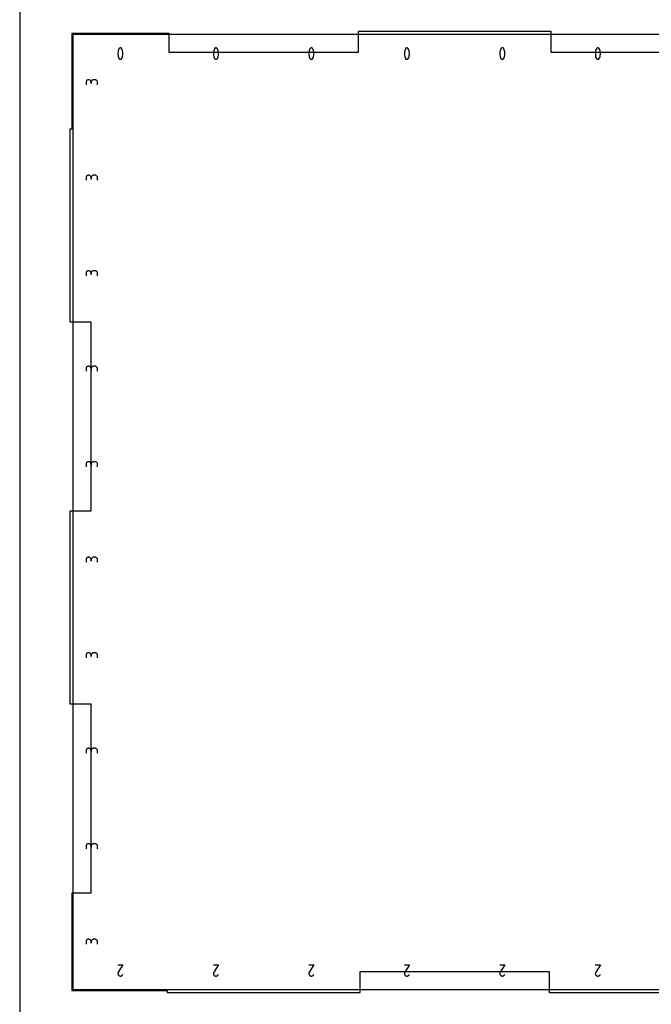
# Model space of a CAD drawing. Extents: x 0 to 14, y 0 to 16.
# Tile 4 of 8: x 0 to 3.3, y 5.4 to 10.5. Entities that reach past the tile are written whole.
import ezdxf

# ---------------------------------------------------------------- set-up
doc = ezdxf.new("R2010")
doc.units = 0

msp = doc.modelspace()

# ---------------------------------------------------------------- linework, layer by layer
at = {"layer": 'annotation', "color": 1}
for p, q in [((0.520757, 10.362124), (0.519982, 10.360836)), ((0.521722, 10.363222), (0.520757, 10.362124)), ((0.522846, 10.364119), (0.521722, 10.363222)), ((0.524097, 10.364804), (0.522846, 10.364119)), ((0.525443, 10.365266), (0.524097, 10.364804)), ((0.526851, 10.365496), (0.525443, 10.365266)), ((0.528291, 10.365482), (0.526851, 10.365496)), ((0.529729, 10.365215), (0.528291, 10.365482)), ((0.531135, 10.364682), (0.529729, 10.365215)), ((0.531673, 10.364399), (0.531135, 10.364682)), ((0.531135, 10.364682), (0.531135, 10.364682)), ((0.532189, 10.364074), (0.531673, 10.364399)), ((0.532681, 10.36371), (0.532189, 10.364074)), ((0.533147, 10.363309), (0.532681, 10.36371)), ((0.533583, 10.362874), (0.533147, 10.363309)), ((0.533987, 10.362406), (0.533583, 10.362874)), ((0.534357, 10.36191), (0.533987, 10.362406)), ((0.53469, 10.361387), (0.534357, 10.36191)), ((1.020757, 10.362124), (1.019982, 10.360836)), ((1.021722, 10.363222), (1.020757, 10.362124)), ((1.022846, 10.364119), (1.021722, 10.363222)), ((1.024097, 10.364804), (1.022846, 10.364119)), ((1.025443, 10.365266), (1.024097, 10.364804)), ((1.026851, 10.365496), (1.025443, 10.365266)), ((1.028291, 10.365482), (1.026851, 10.365496)), ((1.029729, 10.365215), (1.028291, 10.365482)), ((1.031135, 10.364682), (1.029729, 10.365215)), ((1.031673, 10.364399), (1.031135, 10.364682)), ((1.031135, 10.364682), (1.031135, 10.364682)), ((1.032189, 10.364074), (1.031673, 10.364399)), ((1.032681, 10.36371), (1.032189, 10.364074)), ((1.033147, 10.363309), (1.032681, 10.36371)), ((1.033583, 10.362874), (1.033147, 10.363309)), ((1.033987, 10.362406), (1.033583, 10.362874)), ((1.034357, 10.36191), (1.033987, 10.362406)), ((1.03469, 10.361387), (1.034357, 10.36191)), ((1.520757, 10.362124), (1.519982, 10.360836)), ((1.521722, 10.363222), (1.520757, 10.362124)), ((1.522846, 10.364119), (1.521722, 10.363222)), ((1.524097, 10.364804), (1.522846, 10.364119)), ((1.525443, 10.365266), (1.524097, 10.364804)), ((1.526851, 10.365496), (1.525443, 10.365266)), ((1.528291, 10.365482), (1.526851, 10.365496)), ((1.529729, 10.365215), (1.528291, 10.365482)), ((1.531135, 10.364682), (1.529729, 10.365215)), ((1.531673, 10.364399), (1.531135, 10.364682)), ((1.531135, 10.364682), (1.531135, 10.364682)), ((1.532189, 10.364074), (1.531673, 10.364399)), ((1.532681, 10.36371), (1.532189, 10.364074)), ((1.533147, 10.363309), (1.532681, 10.36371)), ((1.533583, 10.362874), (1.533147, 10.363309)), ((1.533987, 10.362406), (1.533583, 10.362874)), ((1.534357, 10.36191), (1.533987, 10.362406)), ((1.53469, 10.361387), (1.534357, 10.36191)), ((2.020757, 10.362124), (2.019982, 10.360836)), ((2.021722, 10.363222), (2.020757, 10.362124)), ((2.022846, 10.364119), (2.021722, 10.363222)), ((2.024097, 10.364804), (2.022846, 10.364119)), ((2.025443, 10.365266), (2.024097, 10.364804)), ((2.026851, 10.365496), (2.025443, 10.365266)), ((2.028291, 10.365482), (2.026851, 10.365496)), ((2.029729, 10.365215), (2.028291, 10.365482)), ((2.031135, 10.364682), (2.029729, 10.365215)), ((2.031673, 10.364399), (2.031135, 10.364682)), ((2.031135, 10.364682), (2.031135, 10.364682)), ((2.032189, 10.364074), (2.031673, 10.364399)), ((2.032681, 10.36371), (2.032189, 10.364074)), ((2.033147, 10.363309), (2.032681, 10.36371)), ((2.033583, 10.362874), (2.033147, 10.363309)), ((2.033987, 10.362406), (2.033583, 10.362874)), ((2.034357, 10.36191), (2.033987, 10.362406)), ((2.03469, 10.361387), (2.034357, 10.36191)), ((2.520757, 10.362124), (2.519982, 10.360836)), ((2.521722, 10.363222), (2.520757, 10.362124)), ((2.522846, 10.364119), (2.521722, 10.363222)), ((2.524097, 10.364804), (2.522846, 10.364119)), ((2.525443, 10.365266), (2.524097, 10.364804)), ((2.526851, 10.365496), (2.525443, 10.365266)), ((2.528291, 10.365482), (2.526851, 10.365496)), ((2.529729, 10.365215), (2.528291, 10.365482)), ((2.531135, 10.364682), (2.529729, 10.365215)), ((2.531673, 10.364399), (2.531135, 10.364682)), ((2.531135, 10.364682), (2.531135, 10.364682)), ((2.532189, 10.364074), (2.531673, 10.364399)), ((2.532681, 10.36371), (2.532189, 10.364074)), ((2.533147, 10.363309), (2.532681, 10.36371)), ((2.533583, 10.362874), (2.533147, 10.363309)), ((2.533987, 10.362406), (2.533583, 10.362874)), ((2.534357, 10.36191), (2.533987, 10.362406)), ((2.53469, 10.361387), (2.534357, 10.36191)), ((3.020757, 10.362124), (3.019982, 10.360836)), ((3.021722, 10.363222), (3.020757, 10.362124)), ((3.022846, 10.364119), (3.021722, 10.363222)), ((3.024097, 10.364804), (3.022846, 10.364119)), ((3.025443, 10.365266), (3.024097, 10.364804)), ((3.026851, 10.365496), (3.025443, 10.365266)), ((3.028291, 10.365482), (3.026851, 10.365496)), ((3.029729, 10.365215), (3.028291, 10.365482)), ((3.031135, 10.364682), (3.029729, 10.365215)), ((3.031673, 10.364399), (3.031135, 10.364682)), ((3.031135, 10.364682), (3.031135, 10.364682)), ((3.032189, 10.364074), (3.031673, 10.364399)), ((3.032681, 10.36371), (3.032189, 10.364074)), ((3.033147, 10.363309), (3.032681, 10.36371)), ((3.033583, 10.362874), (3.033147, 10.363309)), ((3.033987, 10.362406), (3.033583, 10.362874)), ((3.034357, 10.36191), (3.033987, 10.362406)), ((3.03469, 10.361387), (3.034357, 10.36191)), ((0.514807, 10.344184), (0.514232, 10.338438)), ((0.514232, 10.338438), (0.514232, 10.332668)), ((0.514232, 10.332668), (0.514807, 10.326919)), ((0.515957, 10.349862), (0.514807, 10.344184)), ((0.514807, 10.326919), (0.515957, 10.321235)), ((0.517682, 10.355428), (0.515957, 10.349862)), ((0.515957, 10.321235), (0.517682, 10.31566)), ((0.519982, 10.360836), (0.517682, 10.355428)), ((0.517682, 10.31566), (0.519982, 10.310239)), ((0.519982, 10.360836), (0.519982, 10.360836)), ((0.519982, 10.310239), (0.519982, 10.310239)), ((0.519982, 10.310239), (0.520275, 10.309694)), ((0.534209, 10.308962), (0.534984, 10.310243)), ((0.534984, 10.36084), (0.53469, 10.361387)), ((0.537295, 10.35542), (0.534984, 10.36084)), ((0.534984, 10.36084), (0.534984, 10.36084)), ((0.534984, 10.310243), (0.537295, 10.315653)), ((0.534984, 10.310243), (0.534984, 10.310243)), ((0.539028, 10.349847), (0.537295, 10.35542)), ((0.537295, 10.315653), (0.539028, 10.321219)), ((0.540184, 10.344163), (0.539028, 10.349847)), ((0.539028, 10.321219), (0.540184, 10.326898)), ((0.540762, 10.338414), (0.540184, 10.344163)), ((0.540184, 10.326898), (0.540762, 10.332644)), ((0.540762, 10.332644), (0.540762, 10.338414)), ((1.014807, 10.344184), (1.014232, 10.338438)), ((1.014232, 10.338438), (1.014232, 10.332668)), ((1.014232, 10.332668), (1.014807, 10.326919)), ((1.015957, 10.349862), (1.014807, 10.344184)), ((1.014807, 10.326919), (1.015957, 10.321235)), ((1.017682, 10.355428), (1.015957, 10.349862)), ((1.015957, 10.321235), (1.017682, 10.31566)), ((1.019982, 10.360836), (1.017682, 10.355428)), ((1.017682, 10.31566), (1.019982, 10.310239)), ((1.019982, 10.360836), (1.019982, 10.360836)), ((1.019982, 10.310239), (1.019982, 10.310239)), ((1.019982, 10.310239), (1.020275, 10.309694)), ((1.034209, 10.308962), (1.034984, 10.310243)), ((1.034984, 10.36084), (1.03469, 10.361387)), ((1.037295, 10.35542), (1.034984, 10.36084)), ((1.034984, 10.36084), (1.034984, 10.36084)), ((1.034984, 10.310243), (1.037295, 10.315653)), ((1.034984, 10.310243), (1.034984, 10.310243)), ((1.039028, 10.349847), (1.037295, 10.35542)), ((1.037295, 10.315653), (1.039028, 10.321219)), ((1.040184, 10.344163), (1.039028, 10.349847)), ((1.039028, 10.321219), (1.040184, 10.326898)), ((1.040762, 10.338414), (1.040184, 10.344163)), ((1.040184, 10.326898), (1.040762, 10.332644)), ((1.040762, 10.332644), (1.040762, 10.338414)), ((1.514807, 10.344184), (1.514232, 10.338438)), ((1.514232, 10.338438), (1.514232, 10.332668)), ((1.514232, 10.332668), (1.514807, 10.326919)), ((1.515957, 10.349862), (1.514807, 10.344184)), ((1.514807, 10.326919), (1.515957, 10.321235)), ((1.517682, 10.355428), (1.515957, 10.349862)), ((1.515957, 10.321235), (1.517682, 10.31566)), ((1.519982, 10.360836), (1.517682, 10.355428)), ((1.517682, 10.31566), (1.519982, 10.310239)), ((1.519982, 10.360836), (1.519982, 10.360836)), ((1.519982, 10.310239), (1.519982, 10.310239)), ((1.519982, 10.310239), (1.520275, 10.309694)), ((1.534209, 10.308962), (1.534984, 10.310243)), ((1.534984, 10.36084), (1.53469, 10.361387)), ((1.537295, 10.35542), (1.534984, 10.36084)), ((1.534984, 10.36084), (1.534984, 10.36084)), ((1.534984, 10.310243), (1.537295, 10.315653)), ((1.534984, 10.310243), (1.534984, 10.310243)), ((1.539028, 10.349847), (1.537295, 10.35542)), ((1.537295, 10.315653), (1.539028, 10.321219)), ((1.540184, 10.344163), (1.539028, 10.349847)), ((1.539028, 10.321219), (1.540184, 10.326898)), ((1.540762, 10.338414), (1.540184, 10.344163)), ((1.540184, 10.326898), (1.540762, 10.332644)), ((1.540762, 10.332644), (1.540762, 10.338414)), ((2.014807, 10.344184), (2.014232, 10.338438)), ((2.014232, 10.338438), (2.014232, 10.332668)), ((2.014232, 10.332668), (2.014807, 10.326919)), ((2.015957, 10.349862), (2.014807, 10.344184)), ((2.014807, 10.326919), (2.015957, 10.321235)), ((2.017682, 10.355428), (2.015957, 10.349862)), ((2.015957, 10.321235), (2.017682, 10.31566)), ((2.019982, 10.360836), (2.017682, 10.355428)), ((2.017682, 10.31566), (2.019982, 10.310239)), ((2.019982, 10.360836), (2.019982, 10.360836)), ((2.019982, 10.310239), (2.019982, 10.310239)), ((2.019982, 10.310239), (2.020275, 10.309694)), ((2.034209, 10.308962), (2.034984, 10.310243)), ((2.034984, 10.36084), (2.03469, 10.361387)), ((2.037295, 10.35542), (2.034984, 10.36084)), ((2.034984, 10.36084), (2.034984, 10.36084)), ((2.034984, 10.310243), (2.037295, 10.315653)), ((2.034984, 10.310243), (2.034984, 10.310243)), ((2.039028, 10.349847), (2.037295, 10.35542)), ((2.037295, 10.315653), (2.039028, 10.321219)), ((2.040184, 10.344163), (2.039028, 10.349847)), ((2.039028, 10.321219), (2.040184, 10.326898)), ((2.040762, 10.338414), (2.040184, 10.344163)), ((2.040184, 10.326898), (2.040762, 10.332644)), ((2.040762, 10.332644), (2.040762, 10.338414)), ((2.514807, 10.344184), (2.514232, 10.338438)), ((2.514232, 10.338438), (2.514232, 10.332668)), ((2.514232, 10.332668), (2.514807, 10.326919)), ((2.515957, 10.349862), (2.514807, 10.344184)), ((2.514807, 10.326919), (2.515957, 10.321235)), ((2.517682, 10.355428), (2.515957, 10.349862)), ((2.515957, 10.321235), (2.517682, 10.31566)), ((2.519982, 10.360836), (2.517682, 10.355428)), ((2.517682, 10.31566), (2.519982, 10.310239)), ((2.519982, 10.360836), (2.519982, 10.360836)), ((2.519982, 10.310239), (2.519982, 10.310239)), ((2.519982, 10.310239), (2.520275, 10.309694)), ((2.534209, 10.308962), (2.534984, 10.310243)), ((2.534984, 10.36084), (2.53469, 10.361387)), ((2.537295, 10.35542), (2.534984, 10.36084)), ((2.534984, 10.36084), (2.534984, 10.36084)), ((2.534984, 10.310243), (2.537295, 10.315653)), ((2.534984, 10.310243), (2.534984, 10.310243)), ((2.539028, 10.349847), (2.537295, 10.35542)), ((2.537295, 10.315653), (2.539028, 10.321219)), ((2.540184, 10.344163), (2.539028, 10.349847)), ((2.539028, 10.321219), (2.540184, 10.326898)), ((2.540762, 10.338414), (2.540184, 10.344163)), ((2.540184, 10.326898), (2.540762, 10.332644)), ((2.540762, 10.332644), (2.540762, 10.338414)), ((3.014807, 10.344184), (3.014232, 10.338438)), ((3.014232, 10.338438), (3.014232, 10.332668)), ((3.014232, 10.332668), (3.014807, 10.326919)), ((3.015957, 10.349862), (3.014807, 10.344184)), ((3.014807, 10.326919), (3.015957, 10.321235)), ((3.017682, 10.355428), (3.015957, 10.349862)), ((3.015957, 10.321235), (3.017682, 10.31566)), ((3.019982, 10.360836), (3.017682, 10.355428)), ((3.017682, 10.31566), (3.019982, 10.310239)), ((3.019982, 10.360836), (3.019982, 10.360836)), ((3.019982, 10.310239), (3.019982, 10.310239)), ((3.019982, 10.310239), (3.020275, 10.309694)), ((3.034209, 10.308962), (3.034984, 10.310243)), ((3.034984, 10.36084), (3.03469, 10.361387)), ((3.037295, 10.35542), (3.034984, 10.36084)), ((3.034984, 10.36084), (3.034984, 10.36084)), ((3.034984, 10.310243), (3.037295, 10.315653)), ((3.034984, 10.310243), (3.034984, 10.310243)), ((3.039028, 10.349847), (3.037295, 10.35542)), ((3.037295, 10.315653), (3.039028, 10.321219)), ((3.040184, 10.344163), (3.039028, 10.349847)), ((3.039028, 10.321219), (3.040184, 10.326898)), ((3.040762, 10.338414), (3.040184, 10.344163)), ((3.040184, 10.326898), (3.040762, 10.332644)), ((3.040762, 10.332644), (3.040762, 10.338414)), ((0.520275, 10.309694), (0.520606, 10.309173)), ((0.520606, 10.309173), (0.520973, 10.30868)), ((0.520973, 10.30868), (0.521375, 10.308216)), ((0.521375, 10.308216), (0.521811, 10.307781)), ((0.521811, 10.307781), (0.52228, 10.307379)), ((0.52228, 10.307379), (0.522779, 10.30701)), ((0.522779, 10.30701), (0.523308, 10.306676)), ((0.523308, 10.306676), (0.523865, 10.306379)), ((0.523865, 10.306379), (0.523865, 10.306379)), ((0.523865, 10.306379), (0.52526, 10.305858)), ((0.52526, 10.305858), (0.52669, 10.305599)), ((0.52669, 10.305599), (0.528123, 10.305591)), ((0.528123, 10.305591), (0.529528, 10.305825)), ((0.529528, 10.305825), (0.530871, 10.30629)), ((0.530871, 10.30629), (0.532121, 10.306975)), ((0.532121, 10.306975), (0.533244, 10.307869)), ((0.533244, 10.307869), (0.534209, 10.308962)), ((1.020275, 10.309694), (1.020606, 10.309173)), ((1.020606, 10.309173), (1.020973, 10.30868)), ((1.020973, 10.30868), (1.021375, 10.308216)), ((1.021375, 10.308216), (1.021811, 10.307781)), ((1.021811, 10.307781), (1.02228, 10.307379)), ((1.02228, 10.307379), (1.022779, 10.30701)), ((1.022779, 10.30701), (1.023308, 10.306676)), ((1.023308, 10.306676), (1.023865, 10.306379)), ((1.023865, 10.306379), (1.023865, 10.306379)), ((1.023865, 10.306379), (1.02526, 10.305858)), ((1.02526, 10.305858), (1.02669, 10.305599)), ((1.02669, 10.305599), (1.028123, 10.305591)), ((1.028123, 10.305591), (1.029528, 10.305825)), ((1.029528, 10.305825), (1.030871, 10.30629)), ((1.030871, 10.30629), (1.032121, 10.306975)), ((1.032121, 10.306975), (1.033244, 10.307869)), ((1.033244, 10.307869), (1.034209, 10.308962)), ((1.520275, 10.309694), (1.520606, 10.309173)), ((1.520606, 10.309173), (1.520973, 10.30868)), ((1.520973, 10.30868), (1.521375, 10.308216)), ((1.521375, 10.308216), (1.521811, 10.307781)), ((1.521811, 10.307781), (1.52228, 10.307379)), ((1.52228, 10.307379), (1.522779, 10.30701)), ((1.522779, 10.30701), (1.523308, 10.306676)), ((1.523308, 10.306676), (1.523865, 10.306379)), ((1.523865, 10.306379), (1.523865, 10.306379)), ((1.523865, 10.306379), (1.52526, 10.305858)), ((1.52526, 10.305858), (1.52669, 10.305599)), ((1.52669, 10.305599), (1.528123, 10.305591)), ((1.528123, 10.305591), (1.529528, 10.305825)), ((1.529528, 10.305825), (1.530871, 10.30629)), ((1.530871, 10.30629), (1.532121, 10.306975)), ((1.532121, 10.306975), (1.533244, 10.307869)), ((1.533244, 10.307869), (1.534209, 10.308962)), ((2.020275, 10.309694), (2.020606, 10.309173)), ((2.020606, 10.309173), (2.020973, 10.30868)), ((2.020973, 10.30868), (2.021375, 10.308216)), ((2.021375, 10.308216), (2.021811, 10.307781)), ((2.021811, 10.307781), (2.02228, 10.307379)), ((2.02228, 10.307379), (2.022779, 10.30701)), ((2.022779, 10.30701), (2.023308, 10.306676)), ((2.023308, 10.306676), (2.023865, 10.306379)), ((2.023865, 10.306379), (2.023865, 10.306379)), ((2.023865, 10.306379), (2.02526, 10.305858)), ((2.02526, 10.305858), (2.02669, 10.305599)), ((2.02669, 10.305599), (2.028123, 10.305591)), ((2.028123, 10.305591), (2.029528, 10.305825)), ((2.029528, 10.305825), (2.030871, 10.30629)), ((2.030871, 10.30629), (2.032121, 10.306975)), ((2.032121, 10.306975), (2.033244, 10.307869)), ((2.033244, 10.307869), (2.034209, 10.308962)), ((2.520275, 10.309694), (2.520606, 10.309173)), ((2.520606, 10.309173), (2.520973, 10.30868)), ((2.520973, 10.30868), (2.521375, 10.308216)), ((2.521375, 10.308216), (2.521811, 10.307781)), ((2.521811, 10.307781), (2.52228, 10.307379)), ((2.52228, 10.307379), (2.522779, 10.30701)), ((2.522779, 10.30701), (2.523308, 10.306676)), ((2.523308, 10.306676), (2.523865, 10.306379)), ((2.523865, 10.306379), (2.523865, 10.306379)), ((2.523865, 10.306379), (2.52526, 10.305858)), ((2.52526, 10.305858), (2.52669, 10.305599)), ((2.52669, 10.305599), (2.528123, 10.305591)), ((2.528123, 10.305591), (2.529528, 10.305825)), ((2.529528, 10.305825), (2.530871, 10.30629)), ((2.530871, 10.30629), (2.532121, 10.306975)), ((2.532121, 10.306975), (2.533244, 10.307869)), ((2.533244, 10.307869), (2.534209, 10.308962)), ((3.020275, 10.309694), (3.020606, 10.309173)), ((3.020606, 10.309173), (3.020973, 10.30868)), ((3.020973, 10.30868), (3.021375, 10.308216)), ((3.021375, 10.308216), (3.021811, 10.307781)), ((3.021811, 10.307781), (3.02228, 10.307379)), ((3.02228, 10.307379), (3.022779, 10.30701)), ((3.022779, 10.30701), (3.023308, 10.306676)), ((3.023308, 10.306676), (3.023865, 10.306379)), ((3.023865, 10.306379), (3.023865, 10.306379)), ((3.023865, 10.306379), (3.02526, 10.305858)), ((3.02526, 10.305858), (3.02669, 10.305599)), ((3.02669, 10.305599), (3.028123, 10.305591)), ((3.028123, 10.305591), (3.029528, 10.305825)), ((3.029528, 10.305825), (3.030871, 10.30629)), ((3.030871, 10.30629), (3.032121, 10.306975)), ((3.032121, 10.306975), (3.033244, 10.307869)), ((3.033244, 10.307869), (3.034209, 10.308962)), ((0.347785, 10.187976), (0.34757, 10.18558)), ((0.34757, 10.18558), (0.34757, 10.172256)), ((0.348405, 10.190231), (0.347785, 10.187976)), ((0.349391, 10.192307), (0.348405, 10.190231)), ((0.350706, 10.194166), (0.349391, 10.192307)), ((0.352311, 10.195772), (0.350706, 10.194166)), ((0.354169, 10.197086), (0.352311, 10.195772)), ((0.356241, 10.198071), (0.354169, 10.197086)), ((0.358489, 10.198689), (0.356241, 10.198071)), ((0.360875, 10.198904), (0.358489, 10.198689)), ((0.363271, 10.198689), (0.360875, 10.198904)), ((0.360875, 10.198904), (0.360875, 10.198904)), ((0.365528, 10.198071), (0.363271, 10.198689)), ((0.367606, 10.197086), (0.365528, 10.198071)), ((0.369469, 10.195772), (0.367606, 10.197086)), ((0.371077, 10.194166), (0.369469, 10.195772)), ((0.372394, 10.192307), (0.371077, 10.194166)), ((0.373382, 10.190231), (0.372394, 10.192307)), ((0.374002, 10.187976), (0.373382, 10.190231)), ((0.374217, 10.18558), (0.374002, 10.187976)), ((0.374432, 10.187976), (0.374217, 10.18558)), ((0.374217, 10.18558), (0.374217, 10.178909)), ((0.374217, 10.178909), (0.374217, 10.18558)), ((0.374217, 10.18558), (0.374217, 10.18558)), ((0.375052, 10.190231), (0.374432, 10.187976)), ((0.376038, 10.192307), (0.375052, 10.190231)), ((0.377353, 10.194166), (0.376038, 10.192307)), ((0.378959, 10.195772), (0.377353, 10.194166)), ((0.380817, 10.197086), (0.378959, 10.195772)), ((0.382888, 10.198071), (0.380817, 10.197086)), ((0.385136, 10.198689), (0.382888, 10.198071)), ((0.387522, 10.198904), (0.385136, 10.198689)), ((0.394193, 10.198904), (0.387522, 10.198904)), ((0.387522, 10.198904), (0.387522, 10.198904)), ((0.39658, 10.198689), (0.394193, 10.198904)), ((0.398828, 10.198071), (0.39658, 10.198689)), ((0.4009, 10.197086), (0.398828, 10.198071)), ((0.402758, 10.195772), (0.4009, 10.197086)), ((0.404363, 10.194166), (0.402758, 10.195772)), ((0.405678, 10.192307), (0.404363, 10.194166)), ((0.406664, 10.190231), (0.405678, 10.192307)), ((0.407283, 10.187976), (0.406664, 10.190231)), ((0.407498, 10.18558), (0.407283, 10.187976)), ((0.407498, 10.172256), (0.407498, 10.18558)), ((0.407498, 10.18558), (0.407498, 10.18558)), ((0.349391, 9.692307), (0.348405, 9.690231)), ((0.350706, 9.694166), (0.349391, 9.692307)), ((0.352311, 9.695772), (0.350706, 9.694166)), ((0.354169, 9.697086), (0.352311, 9.695772)), ((0.356241, 9.698071), (0.354169, 9.697086)), ((0.358489, 9.698689), (0.356241, 9.698071)), ((0.360875, 9.698904), (0.358489, 9.698689)), ((0.363271, 9.698689), (0.360875, 9.698904)), ((0.360875, 9.698904), (0.360875, 9.698904)), ((0.365528, 9.698071), (0.363271, 9.698689)), ((0.367606, 9.697086), (0.365528, 9.698071)), ((0.369469, 9.695772), (0.367606, 9.697086)), ((0.371077, 9.694166), (0.369469, 9.695772)), ((0.372394, 9.692307), (0.371077, 9.694166)), ((0.373382, 9.690231), (0.372394, 9.692307)), ((0.376038, 9.692307), (0.375052, 9.690231)), ((0.377353, 9.694166), (0.376038, 9.692307)), ((0.378959, 9.695772), (0.377353, 9.694166)), ((0.380817, 9.697086), (0.378959, 9.695772)), ((0.382888, 9.698071), (0.380817, 9.697086)), ((0.385136, 9.698689), (0.382888, 9.698071)), ((0.387522, 9.698904), (0.385136, 9.698689)), ((0.394193, 9.698904), (0.387522, 9.698904)), ((0.387522, 9.698904), (0.387522, 9.698904)), ((0.39658, 9.698689), (0.394193, 9.698904)), ((0.398828, 9.698071), (0.39658, 9.698689)), ((0.4009, 9.697086), (0.398828, 9.698071)), ((0.402758, 9.695772), (0.4009, 9.697086)), ((0.404363, 9.694166), (0.402758, 9.695772)), ((0.405678, 9.692307), (0.404363, 9.694166)), ((0.406664, 9.690231), (0.405678, 9.692307)), ((0.347785, 9.687976), (0.34757, 9.68558)), ((0.34757, 9.68558), (0.34757, 9.672256)), ((0.348405, 9.690231), (0.347785, 9.687976)), ((0.374002, 9.687976), (0.373382, 9.690231)), ((0.374217, 9.68558), (0.374002, 9.687976)), ((0.374432, 9.687976), (0.374217, 9.68558)), ((0.374217, 9.68558), (0.374217, 9.678909)), ((0.374217, 9.678909), (0.374217, 9.68558)), ((0.374217, 9.68558), (0.374217, 9.68558)), ((0.375052, 9.690231), (0.374432, 9.687976)), ((0.407283, 9.687976), (0.406664, 9.690231)), ((0.407498, 9.68558), (0.407283, 9.687976)), ((0.407498, 9.672256), (0.407498, 9.68558)), ((0.407498, 9.68558), (0.407498, 9.68558)), ((0.347785, 9.187976), (0.34757, 9.18558)), ((0.34757, 9.18558), (0.34757, 9.172256)), ((0.348405, 9.190231), (0.347785, 9.187976)), ((0.349391, 9.192307), (0.348405, 9.190231)), ((0.350706, 9.194166), (0.349391, 9.192307)), ((0.352311, 9.195772), (0.350706, 9.194166)), ((0.354169, 9.197086), (0.352311, 9.195772)), ((0.356241, 9.198071), (0.354169, 9.197086)), ((0.358489, 9.198689), (0.356241, 9.198071)), ((0.360875, 9.198904), (0.358489, 9.198689)), ((0.363271, 9.198689), (0.360875, 9.198904)), ((0.360875, 9.198904), (0.360875, 9.198904)), ((0.365528, 9.198071), (0.363271, 9.198689)), ((0.367606, 9.197086), (0.365528, 9.198071)), ((0.369469, 9.195772), (0.367606, 9.197086)), ((0.371077, 9.194166), (0.369469, 9.195772)), ((0.372394, 9.192307), (0.371077, 9.194166)), ((0.373382, 9.190231), (0.372394, 9.192307)), ((0.374002, 9.187976), (0.373382, 9.190231)), ((0.374217, 9.18558), (0.374002, 9.187976)), ((0.374432, 9.187976), (0.374217, 9.18558)), ((0.374217, 9.18558), (0.374217, 9.178909)), ((0.374217, 9.178909), (0.374217, 9.18558)), ((0.374217, 9.18558), (0.374217, 9.18558)), ((0.375052, 9.190231), (0.374432, 9.187976)), ((0.376038, 9.192307), (0.375052, 9.190231)), ((0.377353, 9.194166), (0.376038, 9.192307)), ((0.378959, 9.195772), (0.377353, 9.194166)), ((0.380817, 9.197086), (0.378959, 9.195772)), ((0.382888, 9.198071), (0.380817, 9.197086)), ((0.385136, 9.198689), (0.382888, 9.198071)), ((0.387522, 9.198904), (0.385136, 9.198689)), ((0.394193, 9.198904), (0.387522, 9.198904)), ((0.387522, 9.198904), (0.387522, 9.198904)), ((0.39658, 9.198689), (0.394193, 9.198904)), ((0.398828, 9.198071), (0.39658, 9.198689)), ((0.4009, 9.197086), (0.398828, 9.198071)), ((0.402758, 9.195772), (0.4009, 9.197086)), ((0.404363, 9.194166), (0.402758, 9.195772)), ((0.405678, 9.192307), (0.404363, 9.194166)), ((0.406664, 9.190231), (0.405678, 9.192307)), ((0.407283, 9.187976), (0.406664, 9.190231)), ((0.407498, 9.18558), (0.407283, 9.187976)), ((0.407498, 9.172256), (0.407498, 9.18558)), ((0.407498, 9.18558), (0.407498, 9.18558)), ((0.347785, 8.687976), (0.34757, 8.68558)), ((0.34757, 8.68558), (0.34757, 8.672256)), ((0.348405, 8.690231), (0.347785, 8.687976)), ((0.349391, 8.692307), (0.348405, 8.690231)), ((0.350706, 8.694166), (0.349391, 8.692307)), ((0.352311, 8.695772), (0.350706, 8.694166)), ((0.354169, 8.697086), (0.352311, 8.695772)), ((0.356241, 8.698071), (0.354169, 8.697086)), ((0.358489, 8.698689), (0.356241, 8.698071)), ((0.360875, 8.698904), (0.358489, 8.698689)), ((0.363271, 8.698689), (0.360875, 8.698904)), ((0.360875, 8.698904), (0.360875, 8.698904)), ((0.365528, 8.698071), (0.363271, 8.698689)), ((0.367606, 8.697086), (0.365528, 8.698071)), ((0.369469, 8.695772), (0.367606, 8.697086)), ((0.371077, 8.694166), (0.369469, 8.695772)), ((0.372394, 8.692307), (0.371077, 8.694166)), ((0.373382, 8.690231), (0.372394, 8.692307)), ((0.374002, 8.687976), (0.373382, 8.690231)), ((0.374217, 8.68558), (0.374002, 8.687976)), ((0.374432, 8.687976), (0.374217, 8.68558)), ((0.374217, 8.68558), (0.374217, 8.678909)), ((0.374217, 8.678909), (0.374217, 8.68558)), ((0.374217, 8.68558), (0.374217, 8.68558)), ((0.375052, 8.690231), (0.374432, 8.687976)), ((0.376038, 8.692307), (0.375052, 8.690231)), ((0.377353, 8.694166), (0.376038, 8.692307)), ((0.378959, 8.695772), (0.377353, 8.694166)), ((0.380817, 8.697086), (0.378959, 8.695772)), ((0.382888, 8.698071), (0.380817, 8.697086)), ((0.385136, 8.698689), (0.382888, 8.698071)), ((0.387522, 8.698904), (0.385136, 8.698689)), ((0.394193, 8.698904), (0.387522, 8.698904)), ((0.387522, 8.698904), (0.387522, 8.698904)), ((0.39658, 8.698689), (0.394193, 8.698904)), ((0.398828, 8.698071), (0.39658, 8.698689)), ((0.4009, 8.697086), (0.398828, 8.698071)), ((0.402758, 8.695772), (0.4009, 8.697086)), ((0.404363, 8.694166), (0.402758, 8.695772)), ((0.405678, 8.692307), (0.404363, 8.694166)), ((0.406664, 8.690231), (0.405678, 8.692307)), ((0.407283, 8.687976), (0.406664, 8.690231)), ((0.407498, 8.68558), (0.407283, 8.687976)), ((0.407498, 8.672256), (0.407498, 8.68558)), ((0.407498, 8.68558), (0.407498, 8.68558)), ((0.354169, 8.197086), (0.352311, 8.195772)), ((0.356241, 8.198071), (0.354169, 8.197086)), ((0.358489, 8.198689), (0.356241, 8.198071)), ((0.360875, 8.198904), (0.358489, 8.198689)), ((0.363271, 8.198689), (0.360875, 8.198904)), ((0.360875, 8.198904), (0.360875, 8.198904)), ((0.365528, 8.198071), (0.363271, 8.198689)), ((0.367606, 8.197086), (0.365528, 8.198071)), ((0.369469, 8.195772), (0.367606, 8.197086)), ((0.380817, 8.197086), (0.378959, 8.195772)), ((0.382888, 8.198071), (0.380817, 8.197086)), ((0.385136, 8.198689), (0.382888, 8.198071)), ((0.387522, 8.198904), (0.385136, 8.198689)), ((0.394193, 8.198904), (0.387522, 8.198904)), ((0.387522, 8.198904), (0.387522, 8.198904)), ((0.39658, 8.198689), (0.394193, 8.198904)), ((0.398828, 8.198071), (0.39658, 8.198689)), ((0.4009, 8.197086), (0.398828, 8.198071)), ((0.402758, 8.195772), (0.4009, 8.197086)), ((0.347785, 8.187976), (0.34757, 8.18558)), ((0.34757, 8.18558), (0.34757, 8.172256)), ((0.348405, 8.190231), (0.347785, 8.187976)), ((0.349391, 8.192307), (0.348405, 8.190231)), ((0.350706, 8.194166), (0.349391, 8.192307)), ((0.352311, 8.195772), (0.350706, 8.194166)), ((0.371077, 8.194166), (0.369469, 8.195772)), ((0.372394, 8.192307), (0.371077, 8.194166)), ((0.373382, 8.190231), (0.372394, 8.192307)), ((0.374002, 8.187976), (0.373382, 8.190231)), ((0.374217, 8.18558), (0.374002, 8.187976)), ((0.374432, 8.187976), (0.374217, 8.18558)), ((0.374217, 8.18558), (0.374217, 8.178909)), ((0.374217, 8.178909), (0.374217, 8.18558)), ((0.374217, 8.18558), (0.374217, 8.18558)), ((0.375052, 8.190231), (0.374432, 8.187976)), ((0.376038, 8.192307), (0.375052, 8.190231)), ((0.377353, 8.194166), (0.376038, 8.192307)), ((0.378959, 8.195772), (0.377353, 8.194166)), ((0.404363, 8.194166), (0.402758, 8.195772)), ((0.405678, 8.192307), (0.404363, 8.194166)), ((0.406664, 8.190231), (0.405678, 8.192307)), ((0.407283, 8.187976), (0.406664, 8.190231)), ((0.407498, 8.18558), (0.407283, 8.187976)), ((0.407498, 8.172256), (0.407498, 8.18558)), ((0.407498, 8.18558), (0.407498, 8.18558)), ((0.347785, 7.687976), (0.34757, 7.68558)), ((0.34757, 7.68558), (0.34757, 7.672256)), ((0.348405, 7.690231), (0.347785, 7.687976)), ((0.349391, 7.692307), (0.348405, 7.690231)), ((0.350706, 7.694166), (0.349391, 7.692307)), ((0.352311, 7.695772), (0.350706, 7.694166)), ((0.354169, 7.697086), (0.352311, 7.695772)), ((0.356241, 7.698071), (0.354169, 7.697086)), ((0.358489, 7.698689), (0.356241, 7.698071)), ((0.360875, 7.698904), (0.358489, 7.698689)), ((0.363271, 7.698689), (0.360875, 7.698904)), ((0.360875, 7.698904), (0.360875, 7.698904)), ((0.365528, 7.698071), (0.363271, 7.698689)), ((0.367606, 7.697086), (0.365528, 7.698071)), ((0.369469, 7.695772), (0.367606, 7.697086)), ((0.371077, 7.694166), (0.369469, 7.695772)), ((0.372394, 7.692307), (0.371077, 7.694166)), ((0.373382, 7.690231), (0.372394, 7.692307)), ((0.374002, 7.687976), (0.373382, 7.690231)), ((0.374217, 7.68558), (0.374002, 7.687976)), ((0.374432, 7.687976), (0.374217, 7.68558)), ((0.374217, 7.68558), (0.374217, 7.678909)), ((0.374217, 7.678909), (0.374217, 7.68558)), ((0.374217, 7.68558), (0.374217, 7.68558)), ((0.375052, 7.690231), (0.374432, 7.687976)), ((0.376038, 7.692307), (0.375052, 7.690231)), ((0.377353, 7.694166), (0.376038, 7.692307)), ((0.378959, 7.695772), (0.377353, 7.694166)), ((0.380817, 7.697086), (0.378959, 7.695772)), ((0.382888, 7.698071), (0.380817, 7.697086)), ((0.385136, 7.698689), (0.382888, 7.698071)), ((0.387522, 7.698904), (0.385136, 7.698689)), ((0.394193, 7.698904), (0.387522, 7.698904)), ((0.387522, 7.698904), (0.387522, 7.698904)), ((0.39658, 7.698689), (0.394193, 7.698904)), ((0.398828, 7.698071), (0.39658, 7.698689)), ((0.4009, 7.697086), (0.398828, 7.698071)), ((0.402758, 7.695772), (0.4009, 7.697086)), ((0.404363, 7.694166), (0.402758, 7.695772)), ((0.405678, 7.692307), (0.404363, 7.694166)), ((0.406664, 7.690231), (0.405678, 7.692307)), ((0.407283, 7.687976), (0.406664, 7.690231)), ((0.407498, 7.68558), (0.407283, 7.687976)), ((0.407498, 7.672256), (0.407498, 7.68558)), ((0.407498, 7.68558), (0.407498, 7.68558)), ((0.347785, 7.187976), (0.34757, 7.18558)), ((0.34757, 7.18558), (0.34757, 7.172256)), ((0.348405, 7.190231), (0.347785, 7.187976)), ((0.349391, 7.192307), (0.348405, 7.190231)), ((0.350706, 7.194166), (0.349391, 7.192307)), ((0.352311, 7.195772), (0.350706, 7.194166)), ((0.354169, 7.197086), (0.352311, 7.195772)), ((0.356241, 7.198071), (0.354169, 7.197086)), ((0.358489, 7.198689), (0.356241, 7.198071)), ((0.360875, 7.198904), (0.358489, 7.198689)), ((0.363271, 7.198689), (0.360875, 7.198904)), ((0.360875, 7.198904), (0.360875, 7.198904)), ((0.365528, 7.198071), (0.363271, 7.198689)), ((0.367606, 7.197086), (0.365528, 7.198071)), ((0.369469, 7.195772), (0.367606, 7.197086)), ((0.371077, 7.194166), (0.369469, 7.195772)), ((0.372394, 7.192307), (0.371077, 7.194166)), ((0.373382, 7.190231), (0.372394, 7.192307)), ((0.374002, 7.187976), (0.373382, 7.190231)), ((0.374217, 7.18558), (0.374002, 7.187976)), ((0.374432, 7.187976), (0.374217, 7.18558)), ((0.374217, 7.18558), (0.374217, 7.178909)), ((0.374217, 7.178909), (0.374217, 7.18558)), ((0.374217, 7.18558), (0.374217, 7.18558)), ((0.375052, 7.190231), (0.374432, 7.187976)), ((0.376038, 7.192307), (0.375052, 7.190231)), ((0.377353, 7.194166), (0.376038, 7.192307)), ((0.378959, 7.195772), (0.377353, 7.194166)), ((0.380817, 7.197086), (0.378959, 7.195772)), ((0.382888, 7.198071), (0.380817, 7.197086)), ((0.385136, 7.198689), (0.382888, 7.198071)), ((0.387522, 7.198904), (0.385136, 7.198689)), ((0.394193, 7.198904), (0.387522, 7.198904)), ((0.387522, 7.198904), (0.387522, 7.198904)), ((0.39658, 7.198689), (0.394193, 7.198904)), ((0.398828, 7.198071), (0.39658, 7.198689)), ((0.4009, 7.197086), (0.398828, 7.198071)), ((0.402758, 7.195772), (0.4009, 7.197086)), ((0.404363, 7.194166), (0.402758, 7.195772)), ((0.405678, 7.192307), (0.404363, 7.194166)), ((0.406664, 7.190231), (0.405678, 7.192307)), ((0.407283, 7.187976), (0.406664, 7.190231)), ((0.407498, 7.18558), (0.407283, 7.187976)), ((0.407498, 7.172256), (0.407498, 7.18558)), ((0.407498, 7.18558), (0.407498, 7.18558)), ((0.347785, 6.687976), (0.34757, 6.68558)), ((0.34757, 6.68558), (0.34757, 6.672256)), ((0.348405, 6.690231), (0.347785, 6.687976)), ((0.349391, 6.692307), (0.348405, 6.690231)), ((0.350706, 6.694166), (0.349391, 6.692307)), ((0.352311, 6.695772), (0.350706, 6.694166)), ((0.354169, 6.697086), (0.352311, 6.695772)), ((0.356241, 6.698071), (0.354169, 6.697086)), ((0.358489, 6.698689), (0.356241, 6.698071)), ((0.360875, 6.698904), (0.358489, 6.698689)), ((0.363271, 6.698689), (0.360875, 6.698904)), ((0.360875, 6.698904), (0.360875, 6.698904)), ((0.365528, 6.698071), (0.363271, 6.698689)), ((0.367606, 6.697086), (0.365528, 6.698071)), ((0.369469, 6.695772), (0.367606, 6.697086)), ((0.371077, 6.694166), (0.369469, 6.695772)), ((0.372394, 6.692307), (0.371077, 6.694166)), ((0.373382, 6.690231), (0.372394, 6.692307)), ((0.374002, 6.687976), (0.373382, 6.690231)), ((0.374217, 6.68558), (0.374002, 6.687976)), ((0.374432, 6.687976), (0.374217, 6.68558)), ((0.374217, 6.68558), (0.374217, 6.678909)), ((0.374217, 6.678909), (0.374217, 6.68558)), ((0.374217, 6.68558), (0.374217, 6.68558)), ((0.375052, 6.690231), (0.374432, 6.687976)), ((0.376038, 6.692307), (0.375052, 6.690231)), ((0.377353, 6.694166), (0.376038, 6.692307)), ((0.378959, 6.695772), (0.377353, 6.694166)), ((0.380817, 6.697086), (0.378959, 6.695772)), ((0.382888, 6.698071), (0.380817, 6.697086)), ((0.385136, 6.698689), (0.382888, 6.698071)), ((0.387522, 6.698904), (0.385136, 6.698689)), ((0.394193, 6.698904), (0.387522, 6.698904)), ((0.387522, 6.698904), (0.387522, 6.698904)), ((0.39658, 6.698689), (0.394193, 6.698904)), ((0.398828, 6.698071), (0.39658, 6.698689)), ((0.4009, 6.697086), (0.398828, 6.698071)), ((0.402758, 6.695772), (0.4009, 6.697086)), ((0.404363, 6.694166), (0.402758, 6.695772)), ((0.405678, 6.692307), (0.404363, 6.694166)), ((0.406664, 6.690231), (0.405678, 6.692307)), ((0.407283, 6.687976), (0.406664, 6.690231)), ((0.407498, 6.68558), (0.407283, 6.687976)), ((0.407498, 6.672256), (0.407498, 6.68558)), ((0.407498, 6.68558), (0.407498, 6.68558)), ((0.347785, 6.187976), (0.34757, 6.18558)), ((0.348405, 6.190231), (0.347785, 6.187976)), ((0.349391, 6.192307), (0.348405, 6.190231)), ((0.350706, 6.194166), (0.349391, 6.192307)), ((0.352311, 6.195772), (0.350706, 6.194166)), ((0.354169, 6.197086), (0.352311, 6.195772)), ((0.356241, 6.198071), (0.354169, 6.197086)), ((0.358489, 6.198689), (0.356241, 6.198071)), ((0.360875, 6.198904), (0.358489, 6.198689)), ((0.363271, 6.198689), (0.360875, 6.198904)), ((0.360875, 6.198904), (0.360875, 6.198904)), ((0.365528, 6.198071), (0.363271, 6.198689)), ((0.367606, 6.197086), (0.365528, 6.198071)), ((0.369469, 6.195772), (0.367606, 6.197086)), ((0.371077, 6.194166), (0.369469, 6.195772)), ((0.372394, 6.192307), (0.371077, 6.194166)), ((0.373382, 6.190231), (0.372394, 6.192307)), ((0.374002, 6.187976), (0.373382, 6.190231)), ((0.374217, 6.18558), (0.374002, 6.187976)), ((0.374432, 6.187976), (0.374217, 6.18558)), ((0.375052, 6.190231), (0.374432, 6.187976)), ((0.376038, 6.192307), (0.375052, 6.190231)), ((0.377353, 6.194166), (0.376038, 6.192307)), ((0.378959, 6.195772), (0.377353, 6.194166)), ((0.380817, 6.197086), (0.378959, 6.195772)), ((0.382888, 6.198071), (0.380817, 6.197086)), ((0.385136, 6.198689), (0.382888, 6.198071)), ((0.387522, 6.198904), (0.385136, 6.198689)), ((0.394193, 6.198904), (0.387522, 6.198904)), ((0.387522, 6.198904), (0.387522, 6.198904)), ((0.39658, 6.198689), (0.394193, 6.198904)), ((0.398828, 6.198071), (0.39658, 6.198689)), ((0.4009, 6.197086), (0.398828, 6.198071)), ((0.402758, 6.195772), (0.4009, 6.197086)), ((0.404363, 6.194166), (0.402758, 6.195772)), ((0.405678, 6.192307), (0.404363, 6.194166)), ((0.406664, 6.190231), (0.405678, 6.192307)), ((0.407283, 6.187976), (0.406664, 6.190231)), ((0.407498, 6.18558), (0.407283, 6.187976)), ((0.34757, 6.18558), (0.34757, 6.172256)), ((0.374217, 6.18558), (0.374217, 6.178909)), ((0.374217, 6.178909), (0.374217, 6.18558)), ((0.374217, 6.18558), (0.374217, 6.18558)), ((0.407498, 6.172256), (0.407498, 6.18558)), ((0.407498, 6.18558), (0.407498, 6.18558)), ((0.347785, 5.687976), (0.34757, 5.68558)), ((0.34757, 5.68558), (0.34757, 5.672256)), ((0.348405, 5.690231), (0.347785, 5.687976)), ((0.349391, 5.692307), (0.348405, 5.690231)), ((0.350706, 5.694166), (0.349391, 5.692307)), ((0.352311, 5.695772), (0.350706, 5.694166)), ((0.354169, 5.697086), (0.352311, 5.695772)), ((0.356241, 5.698071), (0.354169, 5.697086)), ((0.358489, 5.698689), (0.356241, 5.698071)), ((0.360875, 5.698904), (0.358489, 5.698689)), ((0.363271, 5.698689), (0.360875, 5.698904)), ((0.360875, 5.698904), (0.360875, 5.698904)), ((0.365528, 5.698071), (0.363271, 5.698689)), ((0.367606, 5.697086), (0.365528, 5.698071)), ((0.369469, 5.695772), (0.367606, 5.697086)), ((0.371077, 5.694166), (0.369469, 5.695772)), ((0.372394, 5.692307), (0.371077, 5.694166)), ((0.373382, 5.690231), (0.372394, 5.692307)), ((0.374002, 5.687976), (0.373382, 5.690231)), ((0.374217, 5.68558), (0.374002, 5.687976)), ((0.374432, 5.687976), (0.374217, 5.68558)), ((0.374217, 5.68558), (0.374217, 5.678909)), ((0.374217, 5.678909), (0.374217, 5.68558)), ((0.374217, 5.68558), (0.374217, 5.68558)), ((0.375052, 5.690231), (0.374432, 5.687976)), ((0.376038, 5.692307), (0.375052, 5.690231)), ((0.377353, 5.694166), (0.376038, 5.692307)), ((0.378959, 5.695772), (0.377353, 5.694166)), ((0.380817, 5.697086), (0.378959, 5.695772)), ((0.382888, 5.698071), (0.380817, 5.697086)), ((0.385136, 5.698689), (0.382888, 5.698071)), ((0.387522, 5.698904), (0.385136, 5.698689)), ((0.394193, 5.698904), (0.387522, 5.698904)), ((0.387522, 5.698904), (0.387522, 5.698904)), ((0.39658, 5.698689), (0.394193, 5.698904)), ((0.398828, 5.698071), (0.39658, 5.698689)), ((0.4009, 5.697086), (0.398828, 5.698071)), ((0.402758, 5.695772), (0.4009, 5.697086)), ((0.404363, 5.694166), (0.402758, 5.695772)), ((0.405678, 5.692307), (0.404363, 5.694166)), ((0.406664, 5.690231), (0.405678, 5.692307)), ((0.407283, 5.687976), (0.406664, 5.690231)), ((0.407498, 5.68558), (0.407283, 5.687976)), ((0.407498, 5.672256), (0.407498, 5.68558)), ((0.407498, 5.68558), (0.407498, 5.68558)), ((0.51436, 5.521137), (0.514175, 5.518846)), ((0.514175, 5.518846), (0.514383, 5.516577)), ((0.514184, 5.565588), (0.540831, 5.565588)), ((0.514954, 5.5234), (0.51436, 5.521137)), ((0.514383, 5.516577), (0.51497, 5.514381)), ((0.515971, 5.525583), (0.514954, 5.5234)), ((0.515996, 5.525631), (0.515971, 5.525583)), ((0.515971, 5.525583), (0.515971, 5.525583)), ((0.516021, 5.525676), (0.515996, 5.525631)), ((0.516046, 5.525719), (0.516021, 5.525676)), ((0.516071, 5.52576), (0.516046, 5.525719)), ((0.516097, 5.525799), (0.516071, 5.52576)), ((0.516123, 5.525837), (0.516097, 5.525799)), ((0.51615, 5.525875), (0.516123, 5.525837)), ((0.516179, 5.525912), (0.51615, 5.525875)), ((0.516208, 5.525948), (0.516179, 5.525912)), ((0.540831, 5.565588), (0.516208, 5.525948)), ((0.516208, 5.525948), (0.516208, 5.525948)), ((1.01436, 5.521137), (1.014175, 5.518846)), ((1.014175, 5.518846), (1.014383, 5.516577)), ((1.014184, 5.565588), (1.040831, 5.565588)), ((1.014954, 5.5234), (1.01436, 5.521137)), ((1.014383, 5.516577), (1.01497, 5.514381)), ((1.015971, 5.525583), (1.014954, 5.5234)), ((1.015996, 5.525631), (1.015971, 5.525583)), ((1.015971, 5.525583), (1.015971, 5.525583)), ((1.016021, 5.525676), (1.015996, 5.525631)), ((1.016046, 5.525719), (1.016021, 5.525676)), ((1.016071, 5.52576), (1.016046, 5.525719)), ((1.016097, 5.525799), (1.016071, 5.52576)), ((1.016123, 5.525837), (1.016097, 5.525799)), ((1.01615, 5.525875), (1.016123, 5.525837)), ((1.016179, 5.525912), (1.01615, 5.525875)), ((1.016208, 5.525948), (1.016179, 5.525912)), ((1.040831, 5.565588), (1.016208, 5.525948)), ((1.016208, 5.525948), (1.016208, 5.525948)), ((1.51436, 5.521137), (1.514175, 5.518846)), ((1.514175, 5.518846), (1.514383, 5.516577)), ((1.514184, 5.565588), (1.540831, 5.565588)), ((1.514954, 5.5234), (1.51436, 5.521137)), ((1.514383, 5.516577), (1.51497, 5.514381)), ((1.515971, 5.525583), (1.514954, 5.5234)), ((1.515996, 5.525631), (1.515971, 5.525583)), ((1.515971, 5.525583), (1.515971, 5.525583)), ((1.516021, 5.525676), (1.515996, 5.525631)), ((1.516046, 5.525719), (1.516021, 5.525676)), ((1.516071, 5.52576), (1.516046, 5.525719)), ((1.516097, 5.525799), (1.516071, 5.52576)), ((1.516123, 5.525837), (1.516097, 5.525799)), ((1.51615, 5.525875), (1.516123, 5.525837)), ((1.516179, 5.525912), (1.51615, 5.525875)), ((1.516208, 5.525948), (1.516179, 5.525912)), ((1.540831, 5.565588), (1.516208, 5.525948)), ((1.516208, 5.525948), (1.516208, 5.525948)), ((2.01436, 5.521137), (2.014175, 5.518846)), ((2.014175, 5.518846), (2.014383, 5.516577)), ((2.014184, 5.565588), (2.040831, 5.565588)), ((2.014954, 5.5234), (2.01436, 5.521137)), ((2.014383, 5.516577), (2.01497, 5.514381)), ((2.015971, 5.525583), (2.014954, 5.5234)), ((2.015996, 5.525631), (2.015971, 5.525583)), ((2.015971, 5.525583), (2.015971, 5.525583)), ((2.016021, 5.525676), (2.015996, 5.525631)), ((2.016046, 5.525719), (2.016021, 5.525676)), ((2.016071, 5.52576), (2.016046, 5.525719)), ((2.016097, 5.525799), (2.016071, 5.52576)), ((2.016123, 5.525837), (2.016097, 5.525799)), ((2.01615, 5.525875), (2.016123, 5.525837)), ((2.016179, 5.525912), (2.01615, 5.525875)), ((2.016208, 5.525948), (2.016179, 5.525912)), ((2.040831, 5.565588), (2.016208, 5.525948)), ((2.016208, 5.525948), (2.016208, 5.525948)), ((2.51436, 5.521137), (2.514175, 5.518846)), ((2.514175, 5.518846), (2.514383, 5.516577)), ((2.514184, 5.565588), (2.540831, 5.565588)), ((2.514954, 5.5234), (2.51436, 5.521137)), ((2.514383, 5.516577), (2.51497, 5.514381)), ((2.515971, 5.525583), (2.514954, 5.5234)), ((2.515996, 5.525631), (2.515971, 5.525583)), ((2.515971, 5.525583), (2.515971, 5.525583)), ((2.516021, 5.525676), (2.515996, 5.525631)), ((2.516046, 5.525719), (2.516021, 5.525676)), ((2.516071, 5.52576), (2.516046, 5.525719)), ((2.516097, 5.525799), (2.516071, 5.52576)), ((2.516123, 5.525837), (2.516097, 5.525799)), ((2.51615, 5.525875), (2.516123, 5.525837)), ((2.516179, 5.525912), (2.51615, 5.525875)), ((2.516208, 5.525948), (2.516179, 5.525912)), ((2.540831, 5.565588), (2.516208, 5.525948)), ((2.516208, 5.525948), (2.516208, 5.525948)), ((3.01436, 5.521137), (3.014175, 5.518846)), ((3.014175, 5.518846), (3.014383, 5.516577)), ((3.014184, 5.565588), (3.040831, 5.565588)), ((3.014954, 5.5234), (3.01436, 5.521137)), ((3.014383, 5.516577), (3.01497, 5.514381)), ((3.015971, 5.525583), (3.014954, 5.5234)), ((3.015996, 5.525631), (3.015971, 5.525583)), ((3.015971, 5.525583), (3.015971, 5.525583)), ((3.016021, 5.525676), (3.015996, 5.525631)), ((3.016046, 5.525719), (3.016021, 5.525676)), ((3.016071, 5.52576), (3.016046, 5.525719)), ((3.016097, 5.525799), (3.016071, 5.52576)), ((3.016123, 5.525837), (3.016097, 5.525799)), ((3.01615, 5.525875), (3.016123, 5.525837)), ((3.016179, 5.525912), (3.01615, 5.525875)), ((3.016208, 5.525948), (3.016179, 5.525912)), ((3.040831, 5.565588), (3.016208, 5.525948)), ((3.016208, 5.525948), (3.016208, 5.525948)), ((0.51497, 5.514381), (0.515921, 5.51231)), ((0.515921, 5.51231), (0.517223, 5.510415)), ((0.517223, 5.510415), (0.51886, 5.508747)), ((0.51886, 5.508747), (0.520817, 5.507356)), ((0.520817, 5.507356), (0.520817, 5.507356)), ((0.520817, 5.507356), (0.523006, 5.506354)), ((0.523006, 5.506354), (0.525273, 5.505769)), ((0.525273, 5.505769), (0.527565, 5.505589)), ((0.527565, 5.505589), (0.529834, 5.5058)), ((0.529834, 5.5058), (0.532028, 5.506388)), ((0.532028, 5.506388), (0.534097, 5.507342)), ((0.534097, 5.507342), (0.53599, 5.508647)), ((0.53599, 5.508647), (0.537655, 5.51029)), ((0.537655, 5.51029), (0.539044, 5.512259)), ((0.539044, 5.512259), (0.540794, 5.515616)), ((1.01497, 5.514381), (1.015921, 5.51231)), ((1.015921, 5.51231), (1.017223, 5.510415)), ((1.017223, 5.510415), (1.01886, 5.508747)), ((1.01886, 5.508747), (1.020817, 5.507356)), ((1.020817, 5.507356), (1.020817, 5.507356)), ((1.020817, 5.507356), (1.023006, 5.506354)), ((1.023006, 5.506354), (1.025273, 5.505769)), ((1.025273, 5.505769), (1.027565, 5.505589)), ((1.027565, 5.505589), (1.029834, 5.5058)), ((1.029834, 5.5058), (1.032028, 5.506388)), ((1.032028, 5.506388), (1.034097, 5.507342)), ((1.034097, 5.507342), (1.03599, 5.508647)), ((1.03599, 5.508647), (1.037655, 5.51029)), ((1.037655, 5.51029), (1.039044, 5.512259)), ((1.039044, 5.512259), (1.040794, 5.515616)), ((1.51497, 5.514381), (1.515921, 5.51231)), ((1.515921, 5.51231), (1.517223, 5.510415)), ((1.517223, 5.510415), (1.51886, 5.508747)), ((1.51886, 5.508747), (1.520817, 5.507356)), ((1.520817, 5.507356), (1.520817, 5.507356)), ((1.520817, 5.507356), (1.523006, 5.506354)), ((1.523006, 5.506354), (1.525273, 5.505769)), ((1.525273, 5.505769), (1.527565, 5.505589)), ((1.527565, 5.505589), (1.529834, 5.5058)), ((1.529834, 5.5058), (1.532028, 5.506388)), ((1.532028, 5.506388), (1.534097, 5.507342)), ((1.534097, 5.507342), (1.53599, 5.508647)), ((1.53599, 5.508647), (1.537655, 5.51029)), ((1.537655, 5.51029), (1.539044, 5.512259)), ((1.539044, 5.512259), (1.540794, 5.515616)), ((2.01497, 5.514381), (2.015921, 5.51231)), ((2.015921, 5.51231), (2.017223, 5.510415)), ((2.017223, 5.510415), (2.01886, 5.508747)), ((2.01886, 5.508747), (2.020817, 5.507356)), ((2.020817, 5.507356), (2.020817, 5.507356)), ((2.020817, 5.507356), (2.023006, 5.506354)), ((2.023006, 5.506354), (2.025273, 5.505769)), ((2.025273, 5.505769), (2.027565, 5.505589)), ((2.027565, 5.505589), (2.029834, 5.5058)), ((2.029834, 5.5058), (2.032028, 5.506388)), ((2.032028, 5.506388), (2.034097, 5.507342)), ((2.034097, 5.507342), (2.03599, 5.508647)), ((2.03599, 5.508647), (2.037655, 5.51029)), ((2.037655, 5.51029), (2.039044, 5.512259)), ((2.039044, 5.512259), (2.040794, 5.515616)), ((2.51497, 5.514381), (2.515921, 5.51231)), ((2.515921, 5.51231), (2.517223, 5.510415)), ((2.517223, 5.510415), (2.51886, 5.508747)), ((2.51886, 5.508747), (2.520817, 5.507356)), ((2.520817, 5.507356), (2.520817, 5.507356)), ((2.520817, 5.507356), (2.523006, 5.506354)), ((2.523006, 5.506354), (2.525273, 5.505769)), ((2.525273, 5.505769), (2.527565, 5.505589)), ((2.527565, 5.505589), (2.529834, 5.5058)), ((2.529834, 5.5058), (2.532028, 5.506388)), ((2.532028, 5.506388), (2.534097, 5.507342)), ((2.534097, 5.507342), (2.53599, 5.508647)), ((2.53599, 5.508647), (2.537655, 5.51029)), ((2.537655, 5.51029), (2.539044, 5.512259)), ((2.539044, 5.512259), (2.540794, 5.515616)), ((3.01497, 5.514381), (3.015921, 5.51231)), ((3.015921, 5.51231), (3.017223, 5.510415)), ((3.017223, 5.510415), (3.01886, 5.508747)), ((3.01886, 5.508747), (3.020817, 5.507356)), ((3.020817, 5.507356), (3.020817, 5.507356)), ((3.020817, 5.507356), (3.023006, 5.506354)), ((3.023006, 5.506354), (3.025273, 5.505769)), ((3.025273, 5.505769), (3.027565, 5.505589)), ((3.027565, 5.505589), (3.029834, 5.5058)), ((3.029834, 5.5058), (3.032028, 5.506388)), ((3.032028, 5.506388), (3.034097, 5.507342)), ((3.034097, 5.507342), (3.03599, 5.508647)), ((3.03599, 5.508647), (3.037655, 5.51029)), ((3.037655, 5.51029), (3.039044, 5.512259)), ((3.039044, 5.512259), (3.040794, 5.515616))]:
    msp.add_line(p, q, dxfattribs=at)
at = {"layer": 'boundary', "color": 5}
for p, q in [((0.7825, 10.440588), (0.2725, 10.440588)), ((0.2725, 10.440588), (0.2725, 9.940588)), ((7.2775, 10.435588), (0.2775, 10.435588)), ((0.2775, 10.435588), (0.2775, 5.435588)), ((0.7825, 10.340588), (0.7825, 10.440588)), ((2.7825, 10.450588), (1.7725, 10.450588)), ((1.7725, 10.450588), (1.7725, 10.340588)), ((2.7825, 10.340588), (2.7825, 10.450588)), ((1.7725, 10.340588), (0.7825, 10.340588)), ((3.7725, 10.340588), (2.7825, 10.340588)), ((0.2725, 9.940588), (0.2625, 9.940588)), ((0.2625, 9.940588), (0.2625, 8.930588)), ((0.2625, 8.930588), (0.3725, 8.930588)), ((0.3725, 8.930588), (0.3725, 7.940588)), ((0.3725, 7.940588), (0.2625, 7.940588)), ((0.2625, 7.940588), (0.2625, 6.930588)), ((0.2625, 6.930588), (0.3725, 6.930588)), ((0.3725, 6.930588), (0.3725, 5.940588)), ((0.3725, 5.940588), (0.2725, 5.940588)), ((0.2725, 5.940588), (0.2725, 5.430588)), ((1.7825, 5.420588), (1.7825, 5.530588)), ((1.7825, 5.530588), (2.7725, 5.530588)), ((2.7725, 5.530588), (2.7725, 5.420588)), ((0.2725, 5.430588), (0.7725, 5.430588)), ((0.2775, 5.435588), (7.2775, 5.435588)), ((0.7725, 5.430588), (0.7725, 5.420588)), ((0.7725, 5.420588), (1.7825, 5.420588)), ((2.7725, 5.420588), (3.7825, 5.420588))]:
    msp.add_line(p, q, dxfattribs=at)
at = {"layer": 'frame', "color": 5}
msp.add_line((0, 16), (0, 0), dxfattribs=at)

doc.saveas('drawing.dxf')
